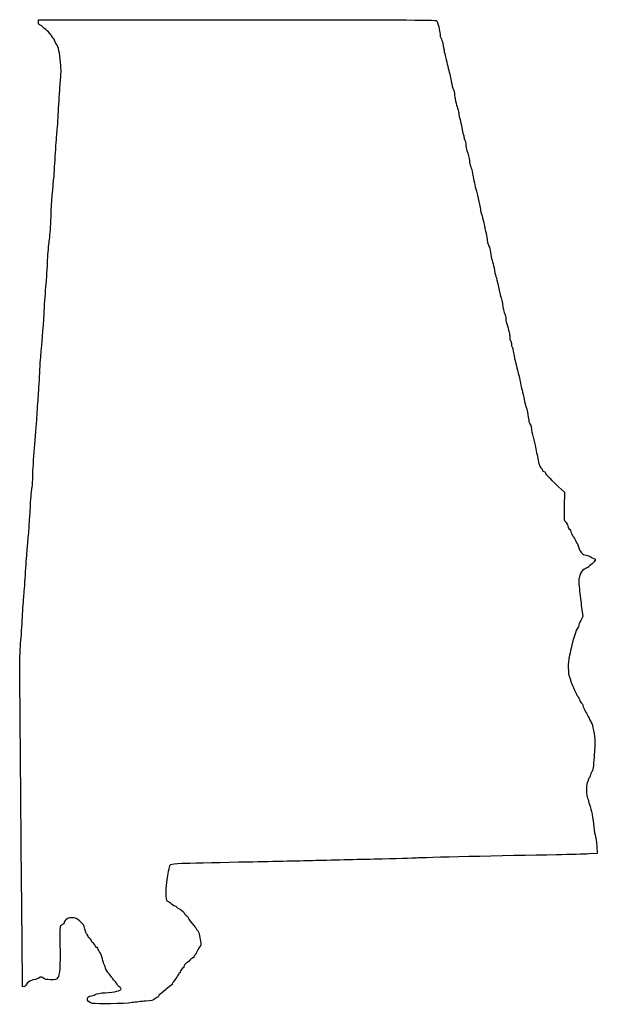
# Model space of a CAD drawing. Extents: x 5 to 208, y 8 to 355.
import ezdxf

# ---------------------------------------------------------------- set-up
doc = ezdxf.new("R2010")
doc.units = 0
doc.layers.get('0').update_dxf_attribs({"linetype": 'CONTINUOUS'})

msp = doc.modelspace()

# ---------------------------------------------------------------- linework, layer by layer
at = {"color": 7}
for points in [[(11.572896, 354.475131), (11.572896, 355.321798), (81.529451, 355.321798)], [(194.691474, 190.788726), (196.764509, 188.824451), (196.66703, 183.856637)], [(202.816878, 148.213988), (203.261829, 145.011734), (202.526245, 143.660242)], [(208.154067, 64.178348), (208.348433, 61.607137), (205.422325, 61.424906)], [(6.607679, 14.736291), (6.016906, 14.651907), (5.828492, 31.10518)], [(30.645001, 8.778693), (30.645001, 8.778693), (30.645001, 8.778693), (30.645001, 8.778693)]]:
    msp.add_lwpolyline(points, dxfattribs=at)
for points in [[(11.784563, 353.628117), (11.668146, 353.628307), (11.572896, 354.009462), (11.572896, 354.475128)], [(81.529451, 355.321798), (137.151048, 355.321798), (151.545736, 355.249507), (151.777553, 354.96902)], [(151.777553, 354.96902), (152.187114, 354.473438), (152.966217, 351.339053), (152.966217, 350.186948)], [(12.755512, 352.993117), (12.337908, 353.342178), (11.90098, 353.627928), (11.784563, 353.628117)], [(14.618023, 351.437616), (14.011248, 351.944081), (13.173119, 352.644057), (12.755512, 352.993117)], [(16.251252, 349.532616), (15.959753, 350.073898), (15.224798, 350.931148), (14.618023, 351.437616)], [(16.999296, 348.548465), (16.879371, 348.548465), (16.542754, 348.991333), (16.251252, 349.532616)], [(17.217341, 348.164513), (17.217341, 348.375685), (17.119221, 348.548465), (16.999296, 348.548465)], [(17.863254, 346.823957), (17.508002, 347.35009), (17.217341, 347.95334), (17.217341, 348.164513)], [(152.966217, 350.186948), (152.966217, 349.658315), (153.085935, 349.105148), (153.232268, 348.957687)], [(153.232268, 348.957687), (153.540962, 348.646596), (154.037589, 346.784737), (154.373151, 344.68055)], [(19.362518, 340.222909), (19.107586, 343.623518), (18.642964, 345.6692), (17.863254, 346.823957)], [(154.373151, 344.68055), (154.502014, 343.872584), (154.731573, 342.793084), (154.883296, 342.281661)], [(19.219468, 332.461798), (19.609228, 337.297069), (19.603826, 337.003998), (19.362518, 340.222909)], [(154.883296, 342.281661), (155.035019, 341.770235), (155.317862, 340.589798), (155.511833, 339.658465)], [(155.511833, 339.658465), (155.705833, 338.727128), (156.023079, 337.457128), (156.216824, 336.83624)], [(156.216824, 336.83624), (156.410598, 336.215351), (156.731231, 334.754851), (156.929351, 333.590687)], [(156.929351, 333.590687), (157.127442, 332.42652), (157.459787, 331.131078), (157.66787, 330.711924)], [(18.631102, 323.007352), (18.77328, 325.956573), (19.038044, 330.211073), (19.219468, 332.461798)], [(157.66787, 330.711924), (157.87598, 330.292768), (158.046217, 329.572779), (158.046217, 329.111942)], [(158.046217, 329.111942), (158.046217, 328.212358), (158.759505, 325.063705), (159.173412, 324.136241)], [(18.093339, 315.387352), (18.246933, 316.62913), (18.488927, 320.05813), (18.631102, 323.007352)], [(159.173412, 324.136241), (159.311955, 323.825797), (159.483038, 323.063797), (159.553566, 322.442908)], [(159.553566, 322.442908), (159.624121, 321.822019), (159.832288, 320.806019), (160.016128, 320.18513)], [(160.016128, 320.18513), (160.199996, 319.564241), (160.461926, 318.263572), (160.598211, 317.294754)], [(160.598211, 317.294754), (160.734525, 316.325936), (160.978082, 315.286534), (161.139457, 314.984974)], [(17.503506, 307.202908), (17.674318, 310.462574), (17.939745, 314.145574), (18.093339, 315.387352)], [(161.139457, 314.984974), (161.30086, 314.683414), (161.432883, 314.118329), (161.432883, 313.729229)], [(161.432883, 313.729229), (161.432883, 313.340129), (161.559883, 312.943285), (161.715106, 312.847352)], [(161.715106, 312.847352), (161.870328, 312.751419), (161.999247, 312.204173), (162.001589, 311.631251)], [(162.001589, 311.631251), (162.004412, 311.058329), (162.321375, 309.573574), (162.707089, 308.331797)], [(16.924662, 298.736241), (17.072211, 300.133241), (17.332691, 303.943241), (17.503506, 307.202908)], [(162.707089, 308.331797), (163.092802, 307.090019), (163.408383, 305.654961), (163.408411, 305.142781)], [(163.408411, 305.142781), (163.408439, 304.630602), (163.582457, 303.868602), (163.79514, 303.449448)], [(163.79514, 303.449448), (164.007823, 303.030295), (164.272067, 302.052352), (164.382331, 301.276241)], [(15.931257, 284.342908), (16.109765, 289.284658), (16.455544, 294.2946), (16.924662, 298.736241)], [(164.382331, 301.276241), (164.492624, 300.50013), (164.952223, 298.34113), (165.403637, 296.478463)], [(165.403637, 296.478463), (166.477747, 292.046592), (167.021533, 289.618482), (167.173368, 288.576241)], [(167.173368, 288.576241), (167.241214, 288.110574), (167.509382, 287.031074), (167.769309, 286.177352)], [(167.769309, 286.177352), (168.029207, 285.32363), (168.347328, 283.99013), (168.476219, 283.214019)], [(15.378601, 277.287352), (15.587239, 278.52913), (15.835936, 281.70413), (15.931257, 284.342908)], [(168.476219, 283.214019), (168.60511, 282.437908), (168.914595, 281.022575), (169.163938, 280.068838)], [(169.163938, 280.068838), (169.413309, 279.115099), (169.617328, 277.995499), (169.617328, 277.580838)], [(169.617328, 277.580838), (169.617328, 277.16618), (169.766567, 276.54951), (169.948967, 276.210466)], [(14.818604, 270.65513), (14.917961, 273.061074), (15.16996, 276.045574), (15.378601, 277.287352)], [(169.948967, 276.210466), (170.310381, 275.538703), (170.640609, 274.188007), (171.028241, 271.796132)], [(14.198568, 261.200687), (14.440232, 263.994687), (14.719251, 268.249187), (14.818604, 270.65513)], [(171.028241, 271.796132), (171.165514, 270.949073), (171.399618, 269.996573), (171.548462, 269.679465)], [(171.548462, 269.679465), (171.697306, 269.362357), (171.979133, 268.150409), (172.174741, 266.98624)], [(172.174741, 266.98624), (172.370377, 265.822073), (172.621809, 264.742573), (172.733456, 264.587351)], [(172.733456, 264.587351), (172.845132, 264.432128), (173.153205, 263.098631), (173.418043, 261.62402)], [(13.536311, 251.746242), (13.658888, 254.152187), (13.956904, 258.406687), (14.198568, 261.200687)], [(173.418043, 261.62402), (173.68288, 260.149409), (174.069214, 258.498409), (174.276535, 257.955131)], [(174.276535, 257.955131), (174.483855, 257.411854), (174.874817, 255.723637), (175.145356, 254.20354)], [(175.145356, 254.20354), (175.415866, 252.683446), (175.743243, 251.3742), (175.87284, 251.294108)], [(12.566849, 238.785348), (12.7962, 240.163662), (13.266625, 246.452854), (13.536311, 251.746242)], [(175.87284, 251.294108), (176.002408, 251.214016), (176.108439, 250.752247), (176.108439, 250.267954)], [(176.108439, 250.267954), (176.108439, 249.783666), (176.227424, 248.997412), (176.372853, 248.520722)], [(176.372853, 248.520722), (177.279351, 245.54939), (177.51955, 244.507268), (177.51955, 243.546044)], [(177.51955, 243.546044), (177.51955, 242.952142), (177.64655, 242.387731), (177.801772, 242.291798)], [(177.801772, 242.291798), (177.956995, 242.195865), (178.083995, 241.705769), (178.083995, 241.202694)], [(178.083995, 241.202694), (178.083995, 240.699624), (178.198012, 240.16737), (178.337317, 240.019909)], [(178.337317, 240.019909), (178.47665, 239.872448), (178.658289, 239.243798), (178.740951, 238.622909)], [(12.113169, 232.131798), (12.270341, 235.236242), (12.474498, 238.230338), (12.566849, 238.785348)], [(178.740951, 238.622909), (178.93148, 237.192161), (180.009145, 232.401608), (180.391669, 231.285131)], [(11.558238, 222.959573), (11.706277, 224.899854), (11.955996, 229.027354), (12.113169, 232.131798)], [(180.391669, 231.285131), (180.551181, 230.819462), (180.857816, 229.485962), (181.073038, 228.321798)], [(181.073038, 228.321798), (181.288289, 227.157631), (181.647558, 225.570131), (181.871445, 224.79402)], [(11.032909, 215.198462), (11.1738, 217.526798), (11.410198, 221.019298), (11.558238, 222.959573)], [(181.871445, 224.79402), (182.095304, 224.017909), (182.424403, 222.557409), (182.602739, 221.548462)], [(182.602739, 221.548462), (182.781075, 220.53952), (183.057456, 219.39652), (183.216939, 219.008462)], [(183.216939, 219.008462), (183.476951, 218.375784), (183.650517, 217.530715), (184.202347, 214.210687)], [(10.195045, 204.332909), (10.514978, 207.980631), (10.892016, 212.870131), (11.032909, 215.198462)], [(184.202347, 214.210687), (184.292629, 213.667409), (184.540449, 212.9724), (184.753047, 212.666223)], [(184.753047, 212.666223), (184.965617, 212.360048), (185.13955, 211.716455), (185.13955, 211.236025)], [(185.13955, 211.236025), (185.13955, 210.755595), (185.403625, 209.418604), (185.726403, 208.264933)], [(185.726403, 208.264933), (186.049152, 207.111265), (186.428036, 205.532354), (186.568385, 204.756242)], [(186.568385, 204.756242), (186.708734, 203.980131), (186.960589, 202.773628), (187.128116, 202.075131)], [(9.598611, 194.737354), (9.606711, 196.367187), (9.875112, 200.685187), (10.195045, 204.332909)], [(187.128116, 202.075131), (187.295643, 201.376631), (187.528872, 200.202657), (187.646417, 199.466303)], [(187.646417, 199.466303), (187.765374, 198.721098), (188.13294, 197.83709), (188.475417, 197.472558)], [(9.315929, 190.645131), (9.463299, 191.26602), (9.590505, 193.10752), (9.598611, 194.737354)], [(188.475417, 197.472558), (188.813801, 197.112355), (189.090661, 196.667076), (189.090661, 196.483053)], [(189.090661, 196.483053), (189.090661, 196.29903), (189.27261, 196.148462), (189.495001, 196.148462)], [(189.495001, 196.148462), (189.717364, 196.148462), (189.977008, 195.903592), (190.072004, 195.604312)], [(190.072004, 195.604312), (190.245232, 195.058539), (190.84391, 194.43445), (194.691474, 190.788726)], [(8.760312, 184.295131), (8.918529, 187.166742), (9.168558, 190.024242), (9.315929, 190.645131)], [(7.625189, 168.631798), (7.920619, 170.989776), (8.365305, 177.125894), (8.760312, 184.295131)], [(196.66703, 183.856637), (196.585411, 179.696712), (196.638412, 178.834117), (196.992883, 178.552451)], [(196.992883, 178.552451), (197.527836, 178.127396), (198.121772, 177.085632), (198.121772, 176.572405)], [(198.121772, 176.572405), (198.121772, 176.356474), (198.29136, 176.039064), (198.498624, 175.867061)], [(198.498624, 175.867061), (198.705859, 175.695055), (199.043708, 175.044505), (199.249335, 174.421392)], [(199.249335, 174.421392), (199.45499, 173.798282), (199.710627, 173.288462), (199.81742, 173.288462)], [(199.81742, 173.288462), (199.924241, 173.288462), (200.249643, 172.748712), (200.540586, 172.08902)], [(200.540586, 172.08902), (200.831501, 171.429323), (201.149904, 170.826073), (201.248089, 170.748462)], [(201.248089, 170.748462), (201.346302, 170.670851), (201.572221, 170.162854), (201.750134, 169.619573)], [(7.062542, 160.870687), (7.235863, 164.052742), (7.489053, 167.545242), (7.625189, 168.631798)], [(201.750134, 169.619573), (202.407345, 167.612623), (203.066362, 166.869388), (204.379796, 166.653945)], [(204.379796, 166.653945), (205.051287, 166.543799), (205.791161, 166.292029), (206.023995, 166.094451)], [(206.517883, 163.648168), (205.858189, 163.131806), (205.276106, 162.613135), (205.224374, 162.495562)], [(206.023995, 166.094451), (206.256828, 165.896876), (206.733078, 165.648145), (207.082328, 165.541713)], [(207.082328, 165.541713), (208.024894, 165.254478), (207.858975, 164.697869), (206.517883, 163.648168)], [(6.459606, 152.482247), (6.617901, 153.913833), (6.889221, 157.688628), (7.062542, 160.870687)], [(203.644946, 161.652482), (202.949325, 161.196493), (202.546396, 160.615651), (202.181991, 159.543562)], [(204.867645, 162.281798), (204.723176, 162.281798), (204.172955, 161.998605), (203.644946, 161.652482)], [(205.224374, 162.495562), (205.172643, 162.377993), (205.012115, 162.281798), (204.867645, 162.281798)], [(202.181991, 159.543562), (201.726286, 158.202891), (201.711583, 157.751838), (202.025498, 154.740101)], [(202.025498, 154.740101), (202.216055, 152.911978), (202.572163, 149.97523), (202.816878, 148.213988)], [(5.920406, 144.862247), (6.058669, 147.621663), (6.301313, 151.050663), (6.459606, 152.482247)], [(5.309237, 135.611798), (5.507114, 137.940128), (5.78214, 142.102833), (5.920406, 144.862247)], [(202.526245, 143.660242), (202.12168, 142.916917), (201.790661, 142.112753), (201.790661, 141.873206)], [(201.437883, 141.064735), (200.991605, 140.59293), (199.671652, 136.509434), (199.127951, 133.918462)], [(201.790661, 141.873206), (201.790661, 141.633661), (201.631911, 141.269848), (201.437883, 141.064735)], [(5.003841, 124.887351), (4.973934, 128.457462), (5.111362, 133.283462), (5.309237, 135.611798)], [(199.127951, 133.918462), (198.899944, 132.831909), (198.58329, 131.434909), (198.424315, 130.81402)], [(198.424315, 130.81402), (197.97513, 129.059761), (198.050398, 124.748667), (198.546855, 123.796759)], [(5.349149, 82.977351), (5.18914, 102.457742), (5.033751, 121.31724), (5.003841, 124.887351)], [(198.546855, 123.796759), (198.778729, 123.352155), (198.968439, 122.798813), (198.968439, 122.567106)], [(198.968439, 122.567106), (198.968439, 122.202181), (199.376871, 121.227383), (200.893364, 117.972909)], [(200.893364, 117.972909), (201.074184, 117.584851), (201.336086, 117.076854), (201.475334, 116.84402)], [(201.475334, 116.84402), (201.614611, 116.611187), (201.961914, 115.944437), (202.247127, 115.362351)], [(202.247127, 115.362351), (202.532341, 114.78027), (202.863811, 114.30402), (202.983727, 114.30402)], [(202.983727, 114.30402), (203.103672, 114.30402), (203.201772, 114.157928), (203.201772, 113.979371)], [(203.201772, 113.979371), (203.201772, 113.622214), (204.625245, 110.578605), (204.897843, 110.352909)], [(204.897843, 110.352909), (204.991569, 110.275298), (205.240743, 109.767298), (205.451507, 109.22402)], [(205.451507, 109.22402), (205.662299, 108.680742), (206.0166, 108.022191), (206.23885, 107.760579)], [(206.23885, 107.760579), (206.649568, 107.277119), (207.483168, 102.839883), (207.501484, 101.039573)], [(207.501484, 101.039573), (207.507129, 100.496298), (207.383261, 98.057266), (207.226487, 95.619512)], [(207.226487, 95.619512), (206.989815, 91.939588), (206.839617, 91.014659), (206.341607, 90.1706)], [(204.933544, 86.811103), (204.501208, 86.543903), (204.365685, 82.632108), (204.75185, 81.56624)], [(205.177328, 87.509563), (205.177328, 87.208279), (205.067628, 86.893974), (204.933544, 86.811103)], [(205.45955, 88.057351), (205.304328, 88.057351), (205.177328, 87.810849), (205.177328, 87.509563)], [(205.741772, 88.605666), (205.741772, 88.304092), (205.614772, 88.057351), (205.45955, 88.057351)], [(206.341607, 90.1706), (206.011718, 89.611461), (205.741772, 88.907238), (205.741772, 88.605666)], [(5.828492, 31.10518), (5.724863, 40.154466), (5.509157, 63.496951), (5.349149, 82.977351)], [(204.75185, 81.56624), (204.948671, 81.022962), (205.242916, 80.070462), (205.40573, 79.449573)], [(205.40573, 79.449573), (205.568544, 78.828687), (205.954229, 77.431678), (206.262783, 76.345126)], [(206.262783, 76.345126), (206.571365, 75.258573), (206.903935, 73.290064), (207.001838, 71.970673)], [(207.001838, 71.970673), (207.099741, 70.651284), (207.355321, 68.936784), (207.569782, 68.160673)], [(207.569782, 68.160673), (207.784243, 67.384564), (208.047161, 65.592507), (208.154067, 64.178348)], [(107.105106, 59.000699), (101.982772, 58.859475), (90.679772, 58.615948), (81.987328, 58.459538)], [(129.823995, 59.539433), (122.450939, 59.384383), (112.227439, 59.141954), (107.105106, 59.000699)], [(144.640661, 59.966692), (143.86455, 59.886764), (137.19705, 59.694486), (129.823995, 59.539433)], [(194.02955, 61.099645), (176.176737, 60.798034), (145.989119, 60.105543), (144.640661, 59.966692)], [(205.422325, 61.424906), (203.812981, 61.324689), (198.686217, 61.1783), (194.02955, 61.099645)], [(62.044998, 57.98659), (57.380861, 57.774079), (57.755248, 57.994774), (57.279165, 55.178453)], [(81.987328, 58.459538), (73.294883, 58.303105), (64.320838, 58.090309), (62.044998, 57.98659)], [(56.760248, 52.356231), (56.316174, 50.121172), (56.362044, 44.877342), (56.82567, 44.877342)], [(57.279165, 55.178453), (57.147962, 54.402342), (56.914452, 53.132342), (56.760248, 52.356231)], [(56.82567, 44.877342), (57.034359, 44.877342), (57.574109, 44.558005), (58.025115, 44.167692)], [(58.025115, 44.167692), (58.47612, 43.777381), (59.194373, 43.301865), (59.621234, 43.110998)], [(59.621234, 43.110998), (60.048095, 42.920157), (60.397345, 42.667991), (60.397345, 42.550674)], [(60.397345, 42.550674), (60.397345, 42.433326), (60.532817, 42.337342), (60.698397, 42.337342)], [(60.698397, 42.337342), (61.155397, 42.337342), (62.937345, 40.903992), (62.937345, 40.536395)], [(21.27137, 38.230583), (20.90432, 37.834515), (20.604008, 37.326515), (20.604008, 37.101694)], [(23.285776, 38.950673), (22.204193, 38.950673), (21.807214, 38.808774), (21.27137, 38.230583)], [(26.10241, 37.751231), (24.83024, 38.789555), (24.451859, 38.950673), (23.285776, 38.950673)], [(62.937345, 40.536395), (62.937345, 40.358821), (63.254856, 39.975114), (63.642912, 39.683689)], [(63.642912, 39.683689), (64.030967, 39.392266), (64.348467, 39.039491), (64.348467, 38.899706)], [(64.348467, 38.899706), (64.348467, 38.568095), (65.412755, 37.097548), (66.394578, 36.072571)], [(19.527118, 36.220768), (19.10799, 35.80164), (19.065606, 35.041672), (19.149544, 29.450624)], [(20.301626, 36.692895), (20.135315, 36.692895), (19.786788, 36.480441), (19.527118, 36.220768)], [(20.604008, 37.101694), (20.604008, 36.87685), (20.467937, 36.692895), (20.301626, 36.692895)], [(27.931786, 34.935528), (27.613849, 36.363798), (27.401081, 36.691289), (26.10241, 37.751231)], [(28.681121, 32.995984), (28.466867, 33.173784), (28.129666, 34.046582), (27.931786, 34.935528)], [(66.394578, 36.072571), (66.821439, 35.626944), (67.170689, 35.121964), (67.170689, 34.950401)], [(67.170689, 34.950401), (67.170689, 34.778838), (67.381566, 34.484255), (67.639319, 34.295787)], [(29.070675, 32.346193), (29.070675, 32.525771), (28.895376, 32.818156), (28.681121, 32.995984)], [(29.635123, 31.612895), (29.324675, 31.836641), (29.070675, 32.166646), (29.070675, 32.346193)], [(30.199567, 30.894247), (30.199567, 31.065751), (29.945567, 31.389152), (29.635123, 31.612895)], [(67.639319, 34.295787), (67.897073, 34.107288), (68.209775, 33.331292), (68.334179, 32.571324)], [(68.334179, 32.571324), (68.458611, 31.811354), (68.643325, 30.775655), (68.744615, 30.269743)], [(19.149544, 29.450624), (19.264694, 21.780781), (19.050597, 18.717569), (18.332951, 17.767047)], [(30.905123, 29.919564), (30.517067, 30.284111), (30.199567, 30.722712), (30.199567, 30.894247)], [(31.610678, 28.882595), (31.610678, 29.088361), (31.293178, 29.555018), (30.905123, 29.919564)], [(32.034012, 28.508453), (31.801178, 28.508453), (31.610678, 28.676827), (31.610678, 28.882595)], [(32.457345, 28.182317), (32.457345, 28.361695), (32.266845, 28.508453), (32.034012, 28.508453)], [(33.110678, 26.982873), (32.751344, 27.463187), (32.457345, 28.002937), (32.457345, 28.182317)], [(68.554651, 28.899105), (68.06666, 28.311121), (67.543561, 27.427627), (67.111818, 26.462342)], [(68.744615, 30.269743), (68.863628, 29.675527), (68.796374, 29.190356), (68.554651, 28.899105)], [(34.129873, 24.416231), (33.928648, 25.347564), (33.470012, 26.502559), (33.110678, 26.982873)], [(34.713951, 22.440673), (34.593931, 22.595895), (34.331097, 23.484895), (34.129873, 24.416231)], [(66.013917, 24.839564), (65.843342, 24.839564), (65.347901, 24.458564), (64.912912, 23.992895)], [(66.324023, 25.262895), (66.324023, 25.030064), (66.184464, 24.839564), (66.013917, 24.839564)], [(66.544354, 25.686231), (66.423167, 25.686231), (66.324023, 25.495731), (66.324023, 25.262895)], [(67.111818, 26.462342), (66.920923, 26.035481), (66.66554, 25.686231), (66.544354, 25.686231)], [(35.131629, 21.226017), (35.021924, 21.738871), (34.833969, 22.285453), (34.713951, 22.440673)], [(36.434217, 19.133988), (35.827499, 19.771782), (35.241334, 20.713191), (35.131629, 21.226017)], [(62.232134, 21.002894), (61.844267, 20.551901), (61.526767, 20.024145), (61.526578, 19.83012)], [(62.937345, 22.081404), (62.937345, 21.939223), (62.62, 21.453911), (62.232134, 21.002894)], [(63.932839, 23.146231), (63.653326, 23.146231), (62.937345, 22.380393), (62.937345, 22.081404)], [(64.912912, 23.992895), (64.477894, 23.527231), (64.036866, 23.146231), (63.932839, 23.146231)], [(11.697393, 17.651872), (11.396087, 17.423978), (10.867211, 17.233478), (10.522113, 17.228539)], [(13.426346, 17.583572), (12.835045, 18.174884), (12.411009, 18.191622), (11.697393, 17.651872)], [(15.861032, 17.089683), (14.406546, 17.09815), (13.785982, 17.223939), (13.426346, 17.583572)], [(18.332951, 17.767047), (17.867953, 17.151151), (17.606966, 17.079636), (15.861032, 17.089683)], [(37.537345, 17.759794), (37.537345, 17.877789), (37.040939, 18.496194), (36.434217, 19.133988)], [(38.384012, 16.698523), (37.918345, 17.16419), (37.537345, 17.641769), (37.537345, 17.759794)], [(60.512342, 18.444265), (60.21626, 17.876067), (59.688262, 17.095525), (59.339012, 16.709699)], [(61.288453, 19.477342), (61.157674, 19.477342), (60.808424, 19.012463), (60.512342, 18.444265)], [(61.526578, 19.83012), (61.526389, 19.636092), (61.419232, 19.477342), (61.288453, 19.477342)], [(7.2821, 15.405807), (7.233033, 15.062568), (6.954223, 14.785793), (6.607679, 14.736291)], [(10.522113, 17.228539), (9.447571, 17.213299), (7.373687, 16.046451), (7.2821, 15.405807)], [(39.230678, 15.568423), (39.230678, 15.724323), (38.849678, 16.232859), (38.384012, 16.698523)], [(39.936234, 14.729998), (39.548178, 15.035221), (39.230678, 15.412521), (39.230678, 15.568423)], [(40.641789, 13.77507), (40.641789, 13.995034), (40.324289, 14.424746), (39.936234, 14.729998)], [(58.450246, 15.244009), (58.310676, 15.244009), (57.355644, 14.482009), (56.327954, 13.550676)], [(58.704012, 15.626135), (58.704012, 15.415967), (58.589816, 15.244009), (58.450246, 15.244009)], [(59.339012, 16.709699), (58.989762, 16.323904), (58.704012, 15.836306), (58.704012, 15.626135)], [(30.645001, 8.778693), (29.186132, 9.131612), (28.741872, 9.537165), (28.84474, 10.422073)], [(28.84474, 10.422073), (28.91637, 11.038277), (29.127117, 11.193019), (30.199567, 11.41685)], [(30.199567, 11.41685), (30.898067, 11.562646), (31.618561, 11.829572), (31.800665, 12.010024)], [(31.800665, 12.010024), (31.982768, 12.190477), (33.443268, 12.422803), (35.04622, 12.526322)], [(35.04622, 12.526322), (38.550644, 12.752664), (40.641789, 13.219318), (40.641789, 13.77507)], [(53.571645, 11.010676), (53.387622, 11.010676), (52.933391, 10.724926), (52.562244, 10.375676)], [(53.906234, 11.434009), (53.906234, 11.201176), (53.755668, 11.010676), (53.571645, 11.010676)], [(54.182831, 11.857342), (54.030702, 11.857342), (53.906234, 11.666842), (53.906234, 11.434009)], [(56.327954, 13.550676), (55.300265, 12.619342), (54.33496, 11.857342), (54.182831, 11.857342)], [(44.5929, 9.02448), (41.805369, 8.609529), (32.054625, 8.437684), (30.645001, 8.778693)], [(49.298499, 9.540128), (47.874586, 9.429836), (45.757067, 9.197793), (44.5929, 9.02448)], [(52.562244, 10.375676), (52.007482, 9.853649), (51.426852, 9.705003), (49.298499, 9.540128)]]:
    msp.add_open_spline(points, degree=3, dxfattribs=at)

doc.saveas('drawing.dxf')
